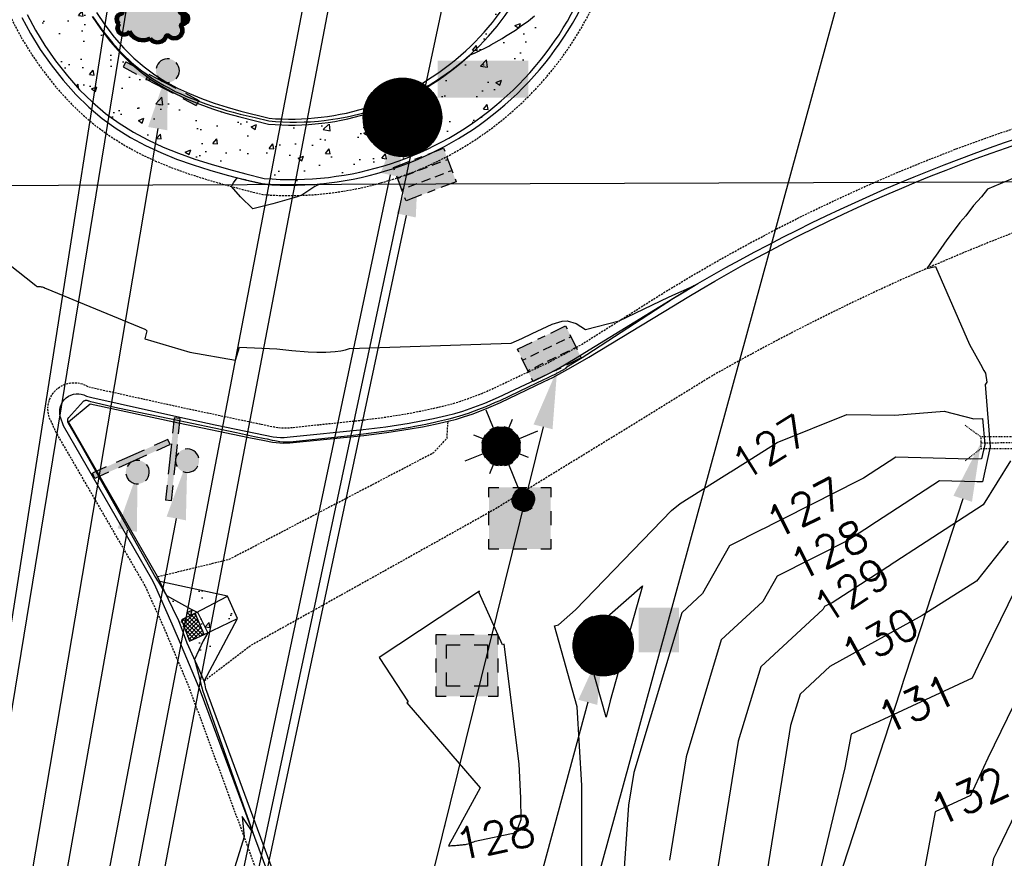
# Model space of a CAD drawing. Header units: feet. Extents: x 351431 to 355879, y 310968 to 329728.
# Tile 118 of 254: x 353177 to 353302, y 321549 to 321656. Entities that reach past the tile are written whole.
import ezdxf

# ---------------------------------------------------------------- set-up
doc = ezdxf.new("R2010")
doc.units = ezdxf.units.FT
doc.header["$MEASUREMENT"] = 0
doc.linetypes.add('D10', pattern=[0.15, 0.1, -0.05])
doc.linetypes.add('D25', pattern=[0.375, 0.25, -0.125])
for name, color, linetype in [('EHYSC', 161, 'Continuous'), ('EHYSW-WARN', 161, 'Continuous'), ('ELTCH-EG1', 253, 'Continuous'), ('ELTCN-EG1', 251, 'Continuous'), ('ELUDC', 153, 'D10'), ('ELUEO', 153, 'OE'), ('ELYCB-BACK', 5, 'Continuous'), ('ELYCB-FL', 2, 'Continuous'), ('ELYCR', 2, 'Continuous'), ('ELYSC', 2, 'Continuous'), ('ELYSP', 1, 'D25'), ('ELYSW-BACK', 2, 'Continuous'), ('ELYSW-WARN', 161, 'Continuous'), ('ESFLJ', 5, 'Continuous'), ('ESFLP', 4, 'Continuous'), ('ESFS', 153, 'Continuous'), ('ESIO', 4, 'Continuous'), ('ESMask', 155, 'Continuous'), ('ESUD', 5, 'Continuous'), ('ESUD-CMP', 13, 'D10'), ('ETFS', 6, 'Continuous'), ('ETTC', 252, 'Continuous'), ('ETUD', 4, 'Continuous')]:
    doc.layers.add(name, color=color, linetype=linetype)
doc.styles.add('L80', font='simplex', dxfattribs={"height": 4})
doc.styles.add('ROMANSM', font='romansm.shx')
doc.linetypes.add('OE', pattern='A,0.25,-0.07,0.07,-0.07,0.07,-0.07,0.07,-0.07,0.25,-0.06,["OE",ROMANSM,S=0.08,R=0,X=-0.02,Y=-0.04],-0.175', length=1.225)

# ---------------------------------------------------------------- blocks, each defined once
blk = doc.blocks.new('ESUFJBOX1')
for points in [[(-0.0787, 0.0535), (-0.0787, 0.0787), (-0.0535, 0.0787)], [(-0.0178, 0.0787), (0.0178, 0.0787)], [(0.0535, 0.0787), (0.0787, 0.0787), (0.0787, 0.0535)], [(-0.0787, -0.0178), (-0.0787, 0.0178)], [(0.0787, 0.0178), (0.0787, -0.0178)], [(-0.0787, -0.0787), (-0.0787, -0.0535)], [(0.0787, -0.0535), (0.0787, -0.0787), (0.0535, -0.0787)], [(-0.0535, -0.0787), (-0.0787, -0.0787)], [(0.0178, -0.0787), (-0.0178, -0.0787)]]:
    blk.add_lwpolyline(points)
at = {"layer": 'ESMask'}
blk.add_solid([(-0.0787, -0.0787), (-0.0787, 0.0787), (0.0787, -0.0787), (0.0787, 0.0787)], dxfattribs=at)
blk = doc.blocks.new('ESUFJBOX2')
for points in [[(-0.0787, 0.0535), (-0.0787, 0.0787), (-0.0535, 0.0787)], [(-0.0178, 0.0787), (0.0178, 0.0787)], [(0.0535, 0.0787), (0.0787, 0.0787), (0.0787, 0.0535)], [(-0.0525, 0.0178), (-0.0525, 0.0525), (-0.0178, 0.0525)], [(0.0178, 0.0525), (0.0525, 0.0525), (0.0525, 0.0178)], [(-0.0787, -0.0178), (-0.0787, 0.0178)], [(0.0787, 0.0178), (0.0787, -0.0178)], [(-0.0525, -0.0525), (-0.0525, -0.0178)], [(0.0525, -0.0178), (0.0525, -0.0525), (0.0178, -0.0525)], [(-0.0787, -0.0787), (-0.0787, -0.0535)], [(-0.0178, -0.0525), (-0.0525, -0.0525)], [(0.0787, -0.0535), (0.0787, -0.0787), (0.0535, -0.0787)], [(-0.0535, -0.0787), (-0.0787, -0.0787)], [(0.0178, -0.0787), (-0.0178, -0.0787)]]:
    blk.add_lwpolyline(points)
at = {"layer": 'ESMask'}
blk.add_solid([(-0.0787, -0.0787), (-0.0787, 0.0787), (0.0787, -0.0787), (0.0787, 0.0787)], dxfattribs=at)
blk = doc.blocks.new('ESIPUBSIGN')
at = {"layer": 'ESMask'}
h = blk.add_hatch(color=256, dxfattribs=at)
edge = h.paths.add_edge_path()
edge.add_arc((0, 0), 0.03, 90, 450)
for p, q in [((-0.03, 0.1047), (-0.0447, 0.1047)), ((-0.0447, 0.1047), (-0.0447, 0.066)), ((-0.03, 0.1047), (-0.03, 0.066)), ((-0.0447, 0.0381), (-0.0447, -0.0393)), ((-0.03, 0.0381), (-0.03, -0.0393)), ((-0.0447, -0.0672), (-0.0447, -0.1059)), ((-0.03, -0.0672), (-0.03, -0.1059)), ((-0.03, -0.1059), (-0.0447, -0.1059))]:
    blk.add_line(p, q)
for start, end in [(17.9702, 107.0495), (144.2314, 216.3563), (253.5383, 340.7883)]:
    blk.add_arc((0, 0), 0.03, start, end)
blk.add_solid([(-0.0447, -0.1059), (-0.03, -0.1059), (-0.0447, 0.1047), (-0.03, 0.1047)], dxfattribs=at)
blk = doc.blocks.new('ESIDTREE')
blk.add_lwpolyline([(-0.0825, 0.0208, -0.658219), (-0.0543, 0.049, -0.594626), (-0.0245, 0.0498, -0.704437), (0.0052, 0.0498, -0.885068), (0.0416, 0.0438, -0.916303), (0.0721, 0.0223, -1.027393), (0.0751, -0.0141, -0.880235), (0.0364, -0.0431, -0.569977), (-0.0089, -0.052, -0.370407), (-0.061, -0.0364, -0.824221), (-0.0922, -0.0097, -0.566054), (-0.0825, 0.0208, -0.480508)], format="xyb")
at = {"layer": 'ESMask', "const_width": 0.01}
blk.add_lwpolyline([(-0.0779, 0.0227, -0.792768), (-0.0511, 0.0413, -0.768721), (-0.0289, 0.0473, 0.639322), (-0.0198, 0.0481, -0.704437), (0.0005, 0.0481, 0.72706), (0.01, 0.0484, -0.885068), (0.0366, 0.044, 0.713475), (0.0454, 0.0406, -0.916303), (0.0678, 0.0248, 0.615666), (0.0727, 0.0173, -1.027393), (0.0748, -0.0091, 0.556873), (0.0707, -0.0166, -0.880235), (0.04, -0.0396, 0.556256), (0.0317, -0.0414, -0.62875), (-0.0075, -0.0457, -0.457201), (-0.0599, -0.0275, -1.148825), (-0.0854, -0.0089, -0.666281), (-0.0814, 0.0159, 0.45741)], format="xyb", close=True, dxfattribs=at)
at = {"layer": 'ESMask'}
for points in [[(-0.0187, 0.044), (-0.0158, 0.0532), (-0.0004, 0.0423), (-0.0009, 0.052)], [(0.0105, 0.0432), (0.0168, 0.0574), (0.0348, 0.0399), (0.0336, 0.0548)], [(-0.0825, 0.0208), (-0.0543, 0.049), (0.0721, 0.0223), (0.0416, 0.0438)], [(-0.079, 0.0326), (-0.0729, 0.0238), (-0.0638, 0.0466), (-0.0573, 0.0372)], [(0.0445, 0.0383), (0.0562, 0.0462), (0.0628, 0.0226), (0.0702, 0.0328)], [(-0.0825, 0.0208), (-0.0922, -0.0097), (0.0721, 0.0223), (0.0751, -0.0141)], [(0.0704, -0.0072), (0.085, -0.004), (0.0691, 0.0173), (0.0823, 0.0154)], [(-0.087, -0.0082), (-0.0836, -0.0336), (0.0749, -0.0108), (0.0649, -0.0431)], [(-0.0495, -0.0328), (-0.05, -0.0434), (0.0292, -0.0385), (0.018, -0.0545)]]:
    blk.add_solid(points, dxfattribs=at)
blk = doc.blocks.new('ESUFMALUM')
for p, q in [((0, -0.0295), (0, -0.0976)), ((-0.053, -0.0946), (-0.0354, -0.1123)), ((0.053, -0.0946), (0.0354, -0.1123)), ((-0.1, -0.1476), (-0.05, -0.1476)), ((0.05, -0.1476), (0.1, -0.1476)), ((-0.0354, -0.183), (-0.053, -0.2007)), ((0, -0.1976), (0, -0.2476)), ((0.0354, -0.183), (0.053, -0.2007))]:
    blk.add_line(p, q)
for centre, radius, start, end in [((0, 0), 0.0295, 63.6503, 116.3497), ((0, 0), 0.0295, 153.6503, 206.3497), ((0, 0), 0.0295, 333.6503, 26.3497), ((0, 0), 0.0295, 243.6503, 296.3497), ((0, -0.1476), 0.05, 76.7041, 103.2959), ((0, -0.1476), 0.05, 121.7041, 148.2959), ((0, -0.1476), 0.05, 31.7041, 58.2959), ((0, -0.1476), 0.05, 166.7041, 193.2959), ((0, -0.1476), 0.05, 346.7041, 13.2959), ((0, -0.1476), 0.05, 211.7041, 238.2959), ((0, -0.1476), 0.05, 301.7041, 328.2959), ((0, -0.1476), 0.05, 256.7041, 283.2959)]:
    blk.add_arc(centre, radius, start, end)
at = {"layer": 'ESMask'}
for points, const_width in [([(-0.0148, 0, 1), (0.0148, 0, 1)], 0.0295), ([(-0.025, -0.1476, 1), (0.025, -0.1476, 1)], 0.05)]:
    blk.add_lwpolyline(points, format="xyb", close=True, dxfattribs=dict(at, const_width=const_width))
blk = doc.blocks.new('ESUDCI')
for p, q in [((-0.0684, 0.0831), (-0.0684, 0.0912)), ((-0.0684, 0.0912), (-0.0263, 0.0912)), ((-0.0101, 0.0912), (0.0101, 0.0912)), ((0.0263, 0.0912), (0.0684, 0.0912)), ((0.0684, 0.0912), (0.0684, 0.0831)), ((-0.0684, 0.0243), (-0.0684, 0.0669)), ((-0.0595, 0.0602), (-0.0684, 0.0602)), ((-0.0231, 0.0602), (-0.0466, 0.0602)), ((0.0134, 0.0602), (-0.0101, 0.0602)), ((0.0499, 0.0602), (0.0263, 0.0602)), ((0.0684, 0.0602), (0.0628, 0.0602)), ((0.0684, 0.0669), (0.0684, 0.0243)), ((-0.0628, 0.0301), (-0.0684, 0.0301)), ((-0.0263, 0.0301), (-0.0499, 0.0301)), ((0.0101, 0.0301), (-0.0134, 0.0301)), ((0.0466, 0.0301), (0.0231, 0.0301)), ((0.0684, 0.0301), (0.0595, 0.0301)), ((-0.0684, 0), (-0.0684, 0.0081)), ((-0.0263, 0), (-0.0684, 0)), ((0.0101, 0), (-0.0101, 0)), ((0.0684, 0.0081), (0.0684, 0)), ((0.0684, 0), (0.0263, 0))]:
    blk.add_line(p, q)
at = {"layer": 'ESMask'}
blk.add_solid([(-0.0684, 0), (-0.0684, 0.0912), (0.0684, 0), (0.0684, 0.0912)], dxfattribs=at)
blk = doc.blocks.new('ESUMHOLE')
at = {"ltscale": 0.5}
for radius in [0.1, 0.057]:
    blk.add_circle((0, 0), radius, dxfattribs=at)
at = {"layer": 'ESMask', "const_width": 0.1}
blk.add_lwpolyline([(-0.05, 0, 1), (0.05, 0, 1)], format="xyb", close=True, dxfattribs=at)
at = {"layer": 'ESMask', "color": 155}
blk.add_solid([(0.0899, 0.0499), (0.0899, 0.1445), (0.3206, 0.0499), (0.3206, 0.1445)], dxfattribs=at)
blk = doc.blocks.new('ESUDFI')
for p, q in [((0.0005, 0.0379), (0.0133, 0.0508)), ((-0.0246, 0.0125), (-0.012, 0.0252)), ((0.0236, 0.0239), (0.0369, 0.0373)), ((-0.0118, -0.0119), (0.0118, 0.0119)), ((0.0379, 0.001), (0.0506, 0.0139)), ((-0.0506, -0.0139), (-0.0371, -0.0002)), ((-0.0369, -0.0373), (-0.0236, -0.0239)), ((0.0128, -0.0244), (0.0253, -0.0117)), ((-0.0133, -0.0508), (0.0002, -0.0371))]:
    blk.add_line(p, q)
for radius, start, end in [(0.0787, 110, 160), (0.0525, 332.8055, 117.8903), (0.0787, 20, 70), (0.0525, 152.8055, 297.8903), (0.0787, 200, 250), (0.0787, 290, 340)]:
    blk.add_arc((0, 0), radius, start, end)
at = {"layer": 'ESMask', "const_width": 0.0787}
blk.add_lwpolyline([(-0.0394, 0, 1), (0.0394, 0, 1)], format="xyb", close=True, dxfattribs=at)
at = {"layer": 'ESMask', "color": 155}
blk.add_solid([(0.0906, -0.0176), (0.0906, 0.0964), (0.1931, -0.0176), (0.1931, 0.0964)], dxfattribs=at)

msp = doc.modelspace()

# ---------------------------------------------------------------- hatches: boundary and pattern name
at = {"layer": 'EHYSC'}
h = msp.add_hatch(dxfattribs=at)
h.set_pattern_fill('AR-CONC', color=256, style=0)
h.set_pattern_definition([(50, (353173.8837, 321634.86), (7.1726, -0.62752), [0.75, -8.25]), (355, (353173.884, 321634.86), (-1.3875, 7.5219), [0.6, -6.6]), (100.4514, (353174.4814, 321634.808), (5.7851, 6.8944), [0.6374, -7.0114]), (46.184, (353173.884, 321636.86), (10.6724, -1.6552), [1.125, -12.375]), (96.636, (353174.773, 321636.722), (9.3466, 9.7412), [0.9561, -10.5171]), (351.184, (353173.884, 321636.86), (9.3466, 9.7412), [0.9, -9.9]), (21, (353174.8837, 321636.36), (5.96907, -4.0262), [0.75, -8.25]), (326, (353174.884, 321636.36), (2.43315, 7.2515), [0.6, -6.6]), (71.4514, (353175.381, 321636.025), (8.40223, 3.2253), [0.6374, -7.0114]), (37.5, (353173.8837, 321634.8603), (0.1216, 3.32894), [0, -6.52, 0, -6.7, 0, -6.625]), (7.5, (353173.8837, 321634.8603), (2.6307, 3.94412), [0, -3.82, 0, -6.37, 0, -2.525]), (327.5, (353171.6537, 321634.8603), (5.338224, -0.22555), [0, -2.5, 0, -7.8, 0, -10.35]), (317.5, (353170.6537, 321634.8603), (5.83186, 1.00105), [0, -3.25, 0, -5.18, 0, -7.35])])
h.paths.add_polyline_path([(353251.88, 321673.83), (353251.66, 321675.08), (353251.01, 321678.39), (353250.52, 321680.63), (353249.92, 321683.15), (353249.21, 321685.88), (353248.41, 321688.73), (353247.49, 321691.62), (353246.47, 321694.48), (353245.35, 321697.23), (353244.13, 321699.79), (353242.8, 321702.08), (353241.79, 321703.52), (353240.73, 321704.81), (353239.6, 321705.98), (353238.43, 321707.04), (353237.19, 321708), (353235.91, 321708.89), (353234.58, 321709.72), (353233.2, 321710.51), (353231.78, 321711.26), (353225.7, 321714.34), (353224.07, 321715.16), (353222.47, 321715.87), (353221.67, 321716.17), (353220.88, 321716.43), (353220.08, 321716.64), (353219.27, 321716.79), (353218.45, 321716.89), (353217.62, 321716.93), (353216.77, 321716.9), (353215.9, 321716.79), (353215, 321716.61), (353205.19, 321714.29), (353202.89, 321713.68), (353200.64, 321713.01), (353198.45, 321712.26), (353196.31, 321711.4), (353194.22, 321710.41), (353192.17, 321709.27), (353190.17, 321707.95), (353188.22, 321706.43), (353186.3, 321704.69), (353184.5, 321702.81), (353182.86, 321700.9), (353181.38, 321698.96), (353180.05, 321696.96), (353178.87, 321694.92), (353177.83, 321692.82), (353176.92, 321690.67), (353176.14, 321688.45), (353175.49, 321686.16), (353174.95, 321683.81), (353174.53, 321681.38), (353174.21, 321678.86), (353173.99, 321676.27), (353173.88, 321673.82), (353173.9, 321671.44), (353174.03, 321669.13), (353174.28, 321666.87), (353174.67, 321664.67), (353175.18, 321662.52), (353175.82, 321660.41), (353176.6, 321658.35), (353177.52, 321656.32), (353178.58, 321654.33), (353179.78, 321652.36), (353181.14, 321650.41), (353182.65, 321648.49), (353184.21, 321646.72), (353185.84, 321645.14), (353187.52, 321643.72), (353189.26, 321642.46), (353191.06, 321641.33), (353192.92, 321640.33), (353194.84, 321639.43), (353196.82, 321638.63), (353198.87, 321637.9), (353200.98, 321637.23), (353203.16, 321636.6), (353205.4, 321636.01), (353207.72, 321635.43), (353209.19, 321635.12), (353210.62, 321634.94), (353212.01, 321634.86), (353213.38, 321634.88), (353214.72, 321635), (353216.05, 321635.19), (353217.37, 321635.45), (353218.7, 321635.77), (353220.03, 321636.14), (353222.76, 321636.99), (353225.61, 321637.92), (353227.79, 321638.62), (353229.83, 321639.36), (353230.81, 321639.77), (353231.75, 321640.21), (353232.66, 321640.68), (353233.54, 321641.21), (353234.39, 321641.8), (353235.2, 321642.45), (353235.98, 321643.17), (353236.72, 321643.98), (353237.43, 321644.88), (353239.06, 321647.25), (353240.69, 321649.88), (353242.28, 321652.69), (353243.81, 321655.61), (353245.28, 321658.55), (353246.65, 321661.44), (353247.91, 321664.2), (353249.03, 321666.75), (353250.78, 321670.9), (353251.87, 321673.61)])
h.paths.add_polyline_path([(353244.76, 321674.24), (353244.57, 321675.28), (353244.01, 321678.04), (353243.59, 321679.91), (353243.08, 321682.01), (353242.48, 321684.28), (353241.79, 321686.66), (353241.02, 321689.07), (353240.16, 321691.46), (353239.22, 321693.75), (353238.19, 321695.89), (353237.09, 321697.8), (353236.27, 321698.96), (353235.41, 321700), (353234.49, 321700.94), (353233.54, 321701.79), (353232.53, 321702.57), (353231.49, 321703.28), (353230.41, 321703.94), (353229.29, 321704.57), (353226.94, 321705.77), (353223.2, 321707.64), (353221.89, 321708.3), (353220.61, 321708.87), (353219.98, 321709.11), (353219.34, 321709.32), (353218.7, 321709.49), (353218.06, 321709.62), (353217.4, 321709.7), (353216.73, 321709.73), (353216.05, 321709.71), (353215.36, 321709.62), (353214.64, 321709.48), (353206.72, 321707.62), (353204.86, 321707.14), (353203.04, 321706.6), (353201.27, 321706), (353199.54, 321705.31), (353197.85, 321704.51), (353196.2, 321703.59), (353194.6, 321702.52), (353193.03, 321701.29), (353191.49, 321699.87), (353189.99, 321698.29), (353188.62, 321696.67), (353187.38, 321695.03), (353186.26, 321693.35), (353185.27, 321691.63), (353184.4, 321689.86), (353183.63, 321688.05), (353182.97, 321686.19), (353182.42, 321684.27), (353181.96, 321682.29), (353181.59, 321680.25), (353181.31, 321678.14), (353181.11, 321675.95), (353181.02, 321673.92), (353181.02, 321671.94), (353181.12, 321670.02), (353181.32, 321668.15), (353181.63, 321666.32), (353182.04, 321664.53), (353182.57, 321662.77), (353183.2, 321661.06), (353183.95, 321659.37), (353184.82, 321657.7), (353185.81, 321656.06), (353186.92, 321654.43), (353188.16, 321652.82), (353189.4, 321651.39), (353190.7, 321650.11), (353192.04, 321648.97), (353193.43, 321647.95), (353194.88, 321647.04), (353196.37, 321646.23), (353197.91, 321645.51), (353199.51, 321644.87), (353201.16, 321644.29), (353202.86, 321643.75), (353204.61, 321643.26), (353208.28, 321642.34), (353209.49, 321642.09), (353210.67, 321641.94), (353211.82, 321641.88), (353212.94, 321641.9), (353214.04, 321642), (353215.14, 321642.16), (353216.23, 321642.38), (353217.31, 321642.64), (353219.52, 321643.29), (353223, 321644.43), (353224.85, 321645.05), (353226.6, 321645.69), (353227.43, 321646.04), (353228.24, 321646.41), (353229.01, 321646.82), (353229.76, 321647.27), (353230.49, 321647.77), (353231.18, 321648.33), (353231.85, 321648.95), (353232.49, 321649.64), (353233.1, 321650.4), (353234.42, 321652.33), (353235.74, 321654.47), (353237.03, 321656.77), (353238.27, 321659.15), (353239.45, 321661.55), (353240.56, 321663.91), (353241.57, 321666.16), (353243.24, 321670.09), (353244.73, 321673.85)], flags=16)
h = msp.add_hatch(dxfattribs=at)
h.set_pattern_fill('AR-CONC', color=256, style=0)
h.set_pattern_definition([(50, (353194.423, 321571.352), (7.1726, -0.6275), [0.75, -8.25]), (355, (353194.423, 321571.352), (-1.3875, 7.522), [0.6, -6.6]), (100.45, (353195.021, 321571.3), (5.785, 6.8944), [0.6374, -7.0114]), (46.184, (353194.423, 321573.352), (10.6724, -1.655), [1.125, -12.375]), (96.636, (353195.312, 321573.214), (9.347, 9.741), [0.956, -10.517]), (351.18, (353194.423, 321573.352), (9.347, 9.741), [0.9, -9.9]), (21, (353195.423, 321572.852), (5.969, -4.0262), [0.75, -8.25]), (326, (353195.423, 321572.852), (2.433, 7.2515), [0.6, -6.6]), (71.45, (353195.9204, 321572.5165), (8.4022, 3.2253), [0.6374, -7.0114]), (37.5, (353194.423, 321571.352), (0.1216, 3.32894), [0, -6.52, 0, -6.7, 0, -6.625]), (7.5, (353194.423, 321571.352), (2.6307, 3.9441), [0, -3.82, 0, -6.37, 0, -2.525]), (327.5, (353192.193, 321571.352), (5.33822, -0.22555), [0, -2.5, 0, -7.8, 0, -10.35]), (317.5, (353191.193, 321571.352), (5.8319, 1.001), [0, -3.25, 0, -5.18, 0, -7.35])])
h.paths.add_polyline_path([(353203.05, 321582.18), (353194.42, 321584.07), (353196.1, 321580.63), (353196.84, 321579.02), (353197.28, 321577.93), (353197.93, 321576.21), (353199.4, 321572.9), (353200.06, 321571.35), (353204.33, 321579.35)])
at = {"layer": 'EHYSW-WARN'}
h = msp.add_hatch(dxfattribs=at)
h.set_pattern_fill('ANSI37', color=256, scale=3, style=0)
h.paths.add_polyline_path([(353198.2, 321576.46), (353200.1, 321577.31), (353198.92, 321580.02), (353197.17, 321579.17)])

# ---------------------------------------------------------------- linework, layer by layer
at = {"layer": 'ELTCN-EG1', "flags": 128}
for points, elevation in [([(353185.89, 321656.01), (353186.97, 321654.48), (353187.09, 321654.33), (353188.23, 321652.9), (353188.41, 321652.7), (353189.48, 321651.5), (353189.72, 321651.27), (353190.79, 321650.25), (353191.09, 321650), (353192.14, 321649.13), (353192.5, 321648.88), (353193.54, 321648.14), (353193.96, 321647.88), (353194.98, 321647.26), (353195.48, 321647.01), (353196.48, 321646.48), (353197.04, 321646.23), (353198.02, 321645.79), (353198.65, 321645.55), (353199.61, 321645.17), (353200.31, 321644.94), (353201.25, 321644.61), (353202.02, 321644.38), (353202.94, 321644.1), (353203.78, 321643.88), (353204.68, 321643.63), (353206.56, 321643.17), (353208.31, 321642.75), (353209.16, 321642.69), (353210.07, 321642.62), (353210.99, 321642.6), (353211.84, 321642.59), (353212.82, 321642.62), (353213.61, 321642.65), (353214.65, 321642.74), (353215.37, 321642.8), (353216.47, 321642.96), (353217.12, 321643.05), (353218.28, 321643.27), (353218.86, 321643.39), (353220.06, 321643.69), (353220.58, 321643.82), (353221.82, 321644.21), (353222.28, 321644.35), (353223.56, 321644.82), (353223.95, 321644.96), (353225.25, 321645.52), (353225.58, 321645.66), (353226.91, 321646.32), (353227.17, 321646.45), (353228.52, 321647.21), (353228.73, 321647.33), (353230.08, 321648.18), (353230.23, 321648.28), (353231.58, 321649.24), (353231.68, 321649.31), (353233.03, 321650.38), (353233.08, 321650.42), (353233.12, 321650.46), (353233.9, 321651.14), (353234.6, 321651.44), (353234.68, 321651.48), (353236.33, 321652.29), (353236.6, 321652.45), (353238.04, 321653.26), (353238.49, 321653.56), (353239.73, 321654.33), (353240.35, 321654.79), (353241.38, 321655.52), (353242.16, 321656.16)], 128), ([(353212.54, 321633.28), (353211.81, 321633.04), (353208.83, 321632.18), (353206.28, 321631.53), (353204.72, 321633.1), (353203.55, 321634.4), (353203.83, 321634.88), (353204.3, 321635.52), (353205.32, 321635.28), (353205.38, 321635.26), (353207.67, 321634.75), (353207.87, 321634.73), (353209.83, 321634.61), (353209.97, 321634.61), (353212, 321634.58), (353212.07, 321634.59), (353214.16, 321634.67), (353214.88, 321634.74), (353214.19, 321634.38), (353212.54, 321633.28)], 127), ([(353255.91, 321583.51), (353251.79, 321568.84), (353251.28, 321566.76), (353248.2, 321577.73), (353249.69, 321578.01), (353255.91, 321583.51)], 126)]:
    msp.add_lwpolyline(points, dxfattribs=dict(at, elevation=elevation))
at = {"layer": 'ELUDC', "flags": 128}
msp.add_lwpolyline([(353299.04, 321601.73), (353515.49, 321603.21)], dxfattribs=at)
at = {"layer": 'ELUEO', "flags": 128}
msp.add_lwpolyline([(352398.38, 321634.12), (352577.87, 321634.48), (352757.82, 321635.49), (352938.56, 321635.62), (353121.36, 321634.35), (353325.77, 321635.08)], dxfattribs=at)
at = {"layer": 'ELYCB-BACK', "flags": 128}
for points in [[(353207.72, 321635.43, 0.422797), (353251.88, 321673.83, 0.711882)], [(353208.34, 321643.1, 0.423642), (353244.02, 321674.27, 0.715642)], [(353212.58, 321537.11), (353200.3, 321570.39), (353200.2, 321570.89), (353200.06, 321571.35), (353199.4, 321572.9), (353197.93, 321576.21), (353197.28, 321577.93), (353196.84, 321579.02), (353196.1, 321580.63), (353194.42, 321584.07), (353194.15, 321584.67), (353182.79, 321604.39), (353185.57, 321606.69), (353196.83, 321604.26), (353205.76, 321602.4), (353207.76, 321602.01), (353208.78, 321601.82), (353209.73, 321601.71), (353210.21, 321601.69), (353210.99, 321601.74), (353220.4, 321602.66), (353223.34, 321603.03), (353226.34, 321603.49), (353227.89, 321603.78), (353229.49, 321604.11), (353231.15, 321604.49), (353232.22, 321604.76), (353233.24, 321605.07), (353234.21, 321605.39), (353236.06, 321606.1), (353237.83, 321606.88), (353243.41, 321609.54), (353244.49, 321610.06), (353246.79, 321611.31), (353249.08, 321612.63), (353259.88, 321619.2, -0.075738), (353319.93, 321644.62)]]:
    msp.add_lwpolyline(points, format="xyb", dxfattribs=at)
for points in [[(353177.52, 321656.32), (353178.58, 321654.33), (353179.78, 321652.36), (353181.14, 321650.41), (353182.65, 321648.49), (353184.21, 321646.72), (353185.84, 321645.14), (353187.52, 321643.72), (353189.26, 321642.46), (353191.06, 321641.33), (353192.92, 321640.33), (353194.84, 321639.43), (353196.82, 321638.63), (353198.87, 321637.9), (353200.98, 321637.23), (353203.16, 321636.6), (353205.4, 321636.01), (353207.72, 321635.43)], [(353186.35, 321656.58), (353187.43, 321654.99), (353188.63, 321653.42), (353189.85, 321652.02), (353191.12, 321650.76), (353192.43, 321649.63), (353193.8, 321648.63), (353195.21, 321647.74), (353196.67, 321646.95), (353198.19, 321646.24), (353199.75, 321645.6), (353201.37, 321645.02), (353203.03, 321644.5), (353204.75, 321644.01), (353208.34, 321643.1)]]:
    msp.add_lwpolyline(points, dxfattribs=at)
at = {"layer": 'ELYCB-FL', "flags": 128}
for points in [[(353176.86, 321655.92), (353177.95, 321653.88), (353179.19, 321651.87), (353180.58, 321649.89), (353182.13, 321647.93), (353183.72, 321646.13), (353185.38, 321644.52), (353187.09, 321643.08), (353188.87, 321641.8), (353190.7, 321640.65), (353192.59, 321639.63), (353194.55, 321638.72), (353196.57, 321637.9), (353198.66, 321637.16), (353200.81, 321636.48), (353203.03, 321635.85), (353205.31, 321635.26), (353207.67, 321634.68, 0.420178), (353252.67, 321673.85, 0.70671)], [(353211.91, 321536.89), (353199.6, 321570.08), (353199.22, 321570.99), (353197.17, 321575.85), (353196.01, 321578.62), (353193.77, 321583.71), (353193.43, 321584.34), (353182.14, 321603.87), (353181.78, 321604.99, -0.679119), (353185.07, 321607.69), (353185.76, 321607.49), (353196.96, 321604.98), (353201.49, 321604), (353207.84, 321602.69), (353208.85, 321602.51), (353209.79, 321602.42), (353210.27, 321602.42), (353211.05, 321602.47), (353220.33, 321603.41), (353223.24, 321603.77), (353226.2, 321604.23), (353227.73, 321604.51), (353229.31, 321604.84), (353230.95, 321605.21), (353232.01, 321605.48), (353233.02, 321605.77), (353233.98, 321606.09), (353235.82, 321606.77), (353237.58, 321607.53), (353243.1, 321610.12), (353244.16, 321610.64), (353245.28, 321611.26), (353247.36, 321612.49), (353248.59, 321613.25), (353259.45, 321619.92, -0.073482), (353319.73, 321645.34)]]:
    msp.add_lwpolyline(points, format="xyb", dxfattribs=at)
at = {"layer": 'ELYCR', "flags": 128}
for points in [[(353198.92, 321580.02), (353203.05, 321582.18)], [(353200.1, 321577.31), (353204.33, 321579.35)]]:
    msp.add_lwpolyline(points, dxfattribs=at)
at = {"layer": 'ELYSC', "flags": 128}
msp.add_lwpolyline([(353200.06, 321571.35), (353204.33, 321579.35), (353203.05, 321582.18), (353194.42, 321584.07)], dxfattribs=at)
at = {"layer": 'ELYSP', "flags": 128}
for points in [[(353506.07, 320824.63), (353503.46, 320782.93), (353500.33, 320734.19), (353496.72, 320684.2), (353492.59, 320634.9), (353491.44, 320617.73), (353490.07, 320613.94), (353488.23, 320610.83), (353485.39, 320609.95), (353482.76, 320611.04), (353479.98, 320615.57), (353479.45, 320631.47), (353477.93, 320681.47), (353476.75, 320731.4), (353477.14, 320781.23), (353475.6, 320830.9), (353475.05, 320881.16), (353473.84, 320931.06), (353473.13, 320980.79), (353472.12, 321030.46), (353471.6, 321080.76), (353470.75, 321126.76), (353470.2, 321176.51), (353470.34, 321226.57), (353470.3, 321276.6), (353470.42, 321326.93), (353470.07, 321376.61), (353469.79, 321426.34), (353469.66, 321476.68), (353469.55, 321526.41), (353468.6, 321576.43), (353468.52, 321598.95), (353468.45, 321626.72), (353468.27, 321676.53), (353467.81, 321726.47), (353467.54, 321776.88), (353468.44, 321826.58), (353468.46, 321876.42), (353468.45, 321926.8), (353468.74, 321976.5), (353468.89, 322026.7), (353468.61, 322076.57), (353468.69, 322126.86), (353468.12, 322177.91), (353468.07, 322228.83), (353467.13, 322279.49), (353466.13, 322329.72), (353465.57, 322380.46), (353467.33, 322399.86), (353463.16, 322430.33), (353462.19, 322452.44), (353464.18, 322454.33), (353466.4, 322453.41), (353467.86, 322451.3), (353470.73, 322430.56), (353475.53, 322389.79), (353477.12, 322380.89), (353485.47, 322330.41), (353494.99, 322279.71), (353505.44, 322229.24), (353517.18, 322177.56), (353527.93, 322131.21), (353539.12, 322084.25), (353549.65, 322038.19), (353561.08, 321984.22), (353570.67, 321936.62), (353581.84, 321888.51), (353593.53, 321842.65), (353597.88, 321829.06), (353598.93, 321829.77), (353603.67, 321819.8), (353618.98, 321779.46), (353621.27, 321773.51), (353622.41, 321770.79), (353624.6, 321765.24), (353631, 321749.5, -0.81762), (353626.57, 321744.87, 0.225016), (353562.44, 321740.06), (353561.32, 321739.48), (353560.13, 321738.79), (353557.94, 321737.38), (353556.65, 321736.5), (353556.41, 321736.35, -0.055037), (353506.64, 321712.25), (353482.87, 321705.1, -0.057493), (353426.83, 321698.34), (353376.72, 321698.15), (353350.13, 321698.02, -0.107748), (353307.72, 321705.54), (353305.8, 321706.34), (353303.72, 321707.3), (353301.68, 321708.28), (353297.59, 321710.38), (353256.32, 321733.62, 0.086105), (353224.98, 321746.78), (353215.34, 321749.34, -0.76876), (353213.59, 321755.37), (353217.2, 321759.92), (353222.34, 321767.76), (353224.39, 321770.95), (353227.2, 321775.44), (353227.7, 321776.28), (353228.54, 321777.87), (353229.93, 321780.77), (353230.31, 321781.64), (353231.05, 321783.56), (353232.42, 321786.94), (353233.04, 321788.67), (353233.18, 321789.15), (353233.97, 321791.88), (353235.59, 321797.86), (353237.15, 321803.91), (353246.82, 321852.63), (353256.31, 321901.06), (353264.08, 321941.01), (353267.01, 321950.8), (353268.3, 321950.28), (353268.82, 321949.99), (353274.47, 321986.46), (353284.88, 322036.97), (353296.01, 322088.82), (353306.5, 322140.61), (353315.06, 322190.84), (353321.92, 322241.88), (353326.28, 322296.1), (353328.87, 322347.75), (353330.09, 322390.37), (353330.34, 322462.82), (353329.91, 322524.55), (353328.65, 322562.41), (353329.67, 322567.85), (353332.43, 322571.37), (353335.15, 322572.35), (353339.03, 322571.06), (353342.59, 322568.32), (353346.33, 322523.2), (353348.78, 322473.96), (353353.15, 322424.64), (353356.11, 322374.67), (353358.7, 322325.49), (353360.94, 322276.17), (353362.5, 322225.99), (353363.61, 322176.73), (353364.65, 322127.05), (353365.16, 322078.18), (353365.95, 322028.24), (353365.04, 321978.64), (353365.03, 321929.34), (353365.16, 321879.64), (353365.54, 321825.59), (353367.07, 321776.1), (353367.15, 321725.83), (353367.22, 321676.06), (353367.41, 321626.24), (353367.34, 321576.47), (353366.92, 321526.51), (353366.08, 321476.15), (353365.92, 321426.76), (353366.14, 321376.02), (353366.62, 321326.46), (353366.55, 321276.13), (353366.95, 321225.84), (353366.97, 321176.2), (353366.94, 321125.87), (353366.88, 321076.23), (353367.03, 321026.23), (353367.23, 320975.65), (353367.48, 320929.85), (353367.29, 320884.96), (353364.76, 320882.42), (353361.73, 320882.17), (353360.44, 320885.86), (353355.3, 320929.84), (353349.12, 320979.72), (353343.95, 321029.62), (353339.92, 321061.4), (353331.62, 321117.06), (353322.97, 321169.11), (353312.96, 321219.73), (353301.05, 321272.58), (353289.15, 321323.44), (353274.08, 321374.63), (353256.71, 321422.68), (353238.85, 321469.1), (353220.66, 321519.3), (353216.16, 321526.6, -0.085093), (353210.74, 321536.42), (353198.56, 321569.49), (353198.18, 321570.56), (353196.06, 321575.58), (353194.93, 321578.26), (353192.68, 321583.25), (353192.35, 321583.87), (353181.13, 321603.22), (353180.63, 321604.37, -0.788542), (353185.33, 321608.86), (353186.17, 321608.68), (353197.23, 321606.24), (353207.96, 321603.97), (353208.94, 321603.77), (353209.85, 321603.64), (353210.32, 321603.62), (353211.07, 321603.66), (353220.23, 321604.62), (353223.1, 321604.99), (353226.03, 321605.46), (353227.54, 321605.75), (353229.09, 321606.08), (353230.71, 321606.45), (353231.75, 321606.73), (353232.74, 321607.02), (353233.68, 321607.34), (353235.47, 321608.03), (353237.19, 321608.79), (353240.69, 321610.46), (353242.61, 321611.34), (353243.64, 321611.83), (353245.84, 321612.97), (353248.03, 321614.19), (353258.79, 321620.96, -0.075575), (353319.38, 321646.59), (353344.98, 321652.13, -0.021543), (353378.57, 321655.14), (353385.61, 321655.28), (353424.79, 321655.26), (353466.24, 321655.6), (353474.26, 321655.59), (353477.62, 321655.42), (353479.27, 321655.29), (353480.93, 321655.11), (353482.44, 321654.88), (353486.36, 321654.11), (353488.78, 321653.59), (353491.14, 321653.04), (353493.5, 321652.45), (353495.94, 321651.79), (353498.55, 321651.04), (353500.97, 321650.3), (353502.45, 321649.79), (353503.88, 321649.26), (353505.31, 321648.68), (353506.78, 321648.03), (353508.33, 321647.3), (353509.83, 321646.56), (353513.09, 321644.87), (353516.46, 321643.06), (353522.24, 321639.84), (353524.72, 321638.42), (353557.73, 321617.72, 0.125973), (353589.54, 321606.37), (353590.74, 321606.15, -0.61117), (353594.14, 321598.29), (353583.39, 321580.29), (353580.64, 321575.1), (353580.1, 321574.02), (353579.32, 321572.33), (353577.96, 321569.33), (353577.26, 321567.63), (353576.92, 321566.68), (353575.82, 321563.48), (353574.52, 321559.54), (353573.92, 321557.57), (353573.34, 321555.5), (353572.77, 321553.27), (353572.5, 321552.11), (353571.98, 321549.55), (353571.5, 321546.87), (353570.76, 321542.2), (353570.47, 321540.19), (353569.57, 321532.63), (353564, 321484.74), (353558.21, 321435.29), (353555.42, 321411.56), (353552.45, 321401.62), (353551.17, 321402.26), (353550.58, 321402.5), (353548.63, 321384.55), (353543.21, 321334.67), (353537.78, 321284.94), (353532.06, 321233.97), (353527.37, 321182.77), (353524.09, 321132.73), (353520.99, 321082.39), (353518.21, 321030.45), (353515.38, 320980.99), (353512.3, 320929.94), (353509.4, 320880.56), (353506.02, 320824.87)], [(353474.72, 321637.93), (353424.09, 321637.87), (353385.28, 321637.69), (353346.2, 321637.36), (353322.89, 321635.41, 0.053903), (353264.74, 321610.23), (353254.76, 321604.07), (353236.86, 321593.11), (353206.03, 321575.89), (353200.06, 321571.35)]]:
    msp.add_lwpolyline(points, format="xyb", dxfattribs=at)
msp.add_lwpolyline([(353184.79, 321706.09), (353182.9, 321704.14), (353181.19, 321702.15), (353179.64, 321700.12), (353178.25, 321698.03), (353177.02, 321695.9), (353175.93, 321693.71), (353174.98, 321691.45), (353174.18, 321689.13), (353173.5, 321686.75), (353172.94, 321684.28), (353172.5, 321681.74), (353172.17, 321679.11), (353171.95, 321676.4), (353171.85, 321673.82), (353171.87, 321671.32), (353172.01, 321668.88), (353172.28, 321666.51), (353172.69, 321664.19), (353173.23, 321661.93), (353173.91, 321659.72), (353174.73, 321657.54), (353175.7, 321655.41), (353176.82, 321653.31), (353178.09, 321651.24), (353179.52, 321649.2), (353181.11, 321647.17), (353182.77, 321645.31), (353184.48, 321643.64), (353186.25, 321642.14), (353188.09, 321640.81), (353189.99, 321639.62), (353191.95, 321638.55), (353193.98, 321637.6), (353196.07, 321636.75), (353198.23, 321635.98), (353200.46, 321635.27), (353202.76, 321634.61), (353205.13, 321633.98), (353207.57, 321633.37, 0.418889), (353253.94, 321673.72, 0.713073)], format="xyb", close=True, dxfattribs=at)
msp.add_lwpolyline([(353194.15, 321584.67), (353203.26, 321586.88), (353229.33, 321600.49), (353231.02, 321602.3), (353231.15, 321604.49)], dxfattribs=at)
at = {"layer": 'ELYSW-BACK', "flags": 128}
msp.add_lwpolyline([(353208.28, 321642.34, 0.423636), (353244.76, 321674.24, 0.712207)], format="xyb", dxfattribs=at)
msp.add_lwpolyline([(353185.81, 321656.06), (353186.92, 321654.43), (353188.16, 321652.82), (353189.4, 321651.39), (353190.7, 321650.11), (353192.04, 321648.97), (353193.43, 321647.95), (353194.88, 321647.04), (353196.37, 321646.23), (353197.91, 321645.51), (353199.51, 321644.87), (353201.16, 321644.29), (353202.86, 321643.75), (353204.61, 321643.26), (353208.28, 321642.34)], dxfattribs=at)
at = {"layer": 'ELYSW-WARN', "flags": 128}
msp.add_lwpolyline([(353198.2, 321576.46), (353200.1, 321577.31), (353198.92, 321580.02), (353197.17, 321579.17)], close=True, dxfattribs=at)
at = {"layer": 'ESUD-CMP', "flags": 128}
for points in [[(353297.03, 321603.96), (353299.04, 321602.48)], [(353515.48, 321603.96), (353299.04, 321602.48), (353299.05, 321600.98), (353515.5, 321602.46), (353515.48, 321603.96)], [(353297.06, 321599.46), (353299.05, 321600.98)]]:
    msp.add_lwpolyline(points, dxfattribs=at)
at = {"layer": 'ETFS', "linetype": 'ByBlock', "lineweight": -2}
for points in [[(353223.3, 321696.11), (353133.9, 321226.71)], [(353195.46, 321689.49), (353134.07, 321314.26)], [(353188.3, 321660.78), (353134.07, 321314.26)], [(353194.17, 321641.77), (353137.21, 321305.47)], [(353196.52, 321592.08), (353130.69, 321247.43)], [(353190.28, 321590.6), (353134.35, 321275.29)]]:
    msp.add_lwpolyline(points, dxfattribs=at)
at = {"layer": 'ETFS'}
for points in [[(353192.94, 321641.98), (353195.42, 321649.17), (353195.4, 321641.56)], [(353195.29, 321592.32), (353197.93, 321599.45), (353197.75, 321591.85)], [(353189.05, 321590.82), (353191.59, 321597.99), (353191.51, 321590.38)]]:
    msp.add_solid(points, dxfattribs=at)
at = {"layer": 'ETUD', "linetype": 'ByBlock', "lineweight": -2}
for points in [[(353222.37, 321708.2), (353131.99, 321235.92)], [(353223.79, 321635.87), (353127.48, 321180.34)], [(353225.82, 321630.71), (353123.07, 321147.79)]]:
    msp.add_lwpolyline(points, dxfattribs=at)
at = {"layer": 'ETUD'}
for points in [[(353222.57, 321636.13), (353225.34, 321643.21), (353225.02, 321635.61)], [(353224.59, 321630.97), (353227.38, 321638.05), (353227.04, 321630.45)], [(353242.04, 321604.06), (353245.05, 321611.04), (353244.46, 321603.46)], [(353295.53, 321594.98), (353299.04, 321601.73), (353297.9, 321594.21)], [(353247.75, 321568.98), (353250.92, 321575.89), (353250.16, 321568.32)]]:
    msp.add_solid(points, dxfattribs=at)

# ---------------------------------------------------------------- block references
at = {"layer": 'ESFLJ', "xscale": 50, "yscale": 50, "zscale": 50}
for name, p in [('ESUFJBOX1', (353240.29, 321592.11)), ('ESUFJBOX2', (353233.57, 321573.34))]:
    msp.add_blockref(name, p, dxfattribs=at)
at = {"layer": 'ESFLP', "xscale": 50.00000000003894, "yscale": 50.00000000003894, "zscale": 50.00000000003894, "rotation": 202.551526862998}
msp.add_blockref('ESUFMALUM', (353240.75, 321594.47), dxfattribs=at)
at = {"layer": 'ESFS'}
for p, xscale, yscale, zscale, rotation in [((353195.42, 321649.17), 49.99999999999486, 49.99999999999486, 49.99999999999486, 62.2157107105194), ((353197.93, 321599.45), 49.9999999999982, 49.9999999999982, 49.9999999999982, 353.989907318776), ((353191.59, 321597.99), 50.00000000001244, 50.00000000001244, 50.00000000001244, 294.1305007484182)]:
    msp.add_blockref('ESIPUBSIGN', p, dxfattribs=dict(at, xscale=xscale, yscale=yscale, zscale=zscale, rotation=rotation))
at = {"layer": 'ESIO', "xscale": 50, "yscale": 50, "zscale": 50}
msp.add_blockref('ESIDTREE', (353193.59, 321655.59), dxfattribs=at)
at = {"layer": 'ESUD', "xscale": 50, "yscale": 50, "zscale": 50}
for name, p in [('ESUMHOLE', (353225.34, 321643.21)), ('ESUDFI', (353250.92, 321575.89))]:
    msp.add_blockref(name, p, dxfattribs=at)
at = {"layer": 'ESUD'}
for p, xscale, yscale, zscale, rotation in [((353227.38, 321638.05), 49.99999999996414, 49.99999999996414, 49.99999999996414, 200.7385590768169), ((353245.05, 321611.04), 49.99999999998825, 49.99999999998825, 49.99999999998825, 25.96955163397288)]:
    msp.add_blockref('ESUDCI', p, dxfattribs=dict(at, xscale=xscale, yscale=yscale, zscale=zscale, rotation=rotation))

# ---------------------------------------------------------------- next in the draw order: texts
at = {"layer": 'ETTC', "char_height": 4, "attachment_point": 5, "style": 'L80', "bg_fill": 3, "box_fill_scale": 1.2, "bg_fill_color": 256}
for s, insert, rotation, bg_fill_transparency in [('{127}', (353276.57, 321593.43, 127), 26.744, 1142), ('{131}', (353290.82, 321568.42, 131), 24.8259, 1167), ('{132}', (353297.51, 321556.67, 132), 24.8259, 1172), ('{128}', (353237.14, 321551.47, 128), 11.8768, 1317)]:
    msp.add_mtext(s, dxfattribs=dict(at, insert=insert, rotation=rotation, bg_fill_transparency=bg_fill_transparency))

# ---------------------------------------------------------------- next in the draw order: linework, layer by layer
at = {"layer": 'ELTCN-EG1', "flags": 128}
for points, elevation in [([(353175.14, 321624.56), (353178.63, 321621.79), (353178.77, 321621.65), (353178.87, 321621.66), (353178.97, 321621.66), (353179.08, 321621.66), (353179.19, 321621.64), (353179.31, 321621.62), (353179.43, 321621.59), (353179.56, 321621.55), (353179.68, 321621.51), (353179.81, 321621.45), (353179.94, 321621.38), (353192.53, 321616.21), (353192.61, 321616.15), (353192.69, 321616.08), (353192.76, 321616), (353192.51, 321614.96), (353198.26, 321613.28), (353204.07, 321612.24), (353204.57, 321613.92), (353209.34, 321613.71), (353211.23, 321613.5), (353213.32, 321613.34), (353214.44, 321613.3), (353215.59, 321613.3), (353216.76, 321613.36), (353217.47, 321613.45), (353218.08, 321613.58), (353218.61, 321613.76), (353239.18, 321614.43), (353240.55, 321615.01), (353241.88, 321615.66), (353244.42, 321616.85), (353245.7, 321617.24), (353246.31, 321617.28), (353247.48, 321616.93), (353248.68, 321616.15), (353252.93, 321617.27), (353259.23, 321620.27), (353259.72, 321620.49), (353260.93, 321621.04), (353261.16, 321621.15), (353262.56, 321621.77), (353261.09, 321620.88), (353261.05, 321620.85), (353259.57, 321619.93), (353259.48, 321619.88), (353258.42, 321619.19), (353248.82, 321612.96), (353248.22, 321612.56), (353247.06, 321611.85), (353246.15, 321611.29), (353246.14, 321611.21), (353244.68, 321610.39), (353244.36, 321610.28), (353243.68, 321609.94), (353243.3, 321609.75), (353241.36, 321608.83), (353237.75, 321607.09), (353237.17, 321606.85), (353235.98, 321606.32), (353235.38, 321606.1), (353234.14, 321605.62), (353233.82, 321605.52), (353233.17, 321605.3), (353232.48, 321605.09), (353232.15, 321604.99), (353231.42, 321604.8), (353231.09, 321604.71), (353229.93, 321604.44), (353229.44, 321604.33), (353228.3, 321604.08), (353227.85, 321603.99), (353226.72, 321603.77), (353226.31, 321603.69), (353224.01, 321603.31), (353223.32, 321603.2), (353222.67, 321603.11), (353220.39, 321602.81), (353218.71, 321602.63), (353211, 321601.83), (353210.9, 321601.83), (353210.22, 321601.81), (353210.14, 321601.81), (353209.74, 321601.86), (353209.07, 321602), (353208.8, 321602.03), (353208.13, 321602.18), (353207.79, 321602.25), (353206.51, 321602.51), (353204.2, 321602.99), (353198.5, 321604.17), (353196.88, 321604.52), (353189.08, 321606.16), (353185.63, 321606.93), (353185.41, 321607.02), (353185.35, 321607.04), (353185.29, 321607.07), (353185.24, 321607.09), (353185.18, 321607.1), (353185.12, 321607.11), (353185.06, 321607.11), (353184.99, 321607.11), (353184.93, 321607.1), (353184.87, 321607.09), (353184.82, 321607.07), (353184.76, 321607.05), (353184.7, 321607.03), (353182.81, 321604.93), (353182.79, 321604.91), (353182.76, 321604.9), (353182.74, 321604.88), (353182.72, 321604.85), (353182.7, 321604.81), (353182.69, 321604.78), (353182.68, 321604.75), (353182.67, 321604.72), (353182.66, 321604.69), (353182.66, 321604.66), (353182.65, 321604.63), (353182.65, 321604.6), (353182.65, 321604.58), (353182.65, 321604.55), (353182.66, 321604.53), (353182.66, 321604.5), (353182.67, 321604.48), (353182.68, 321604.46), (353182.72, 321604.33), (353184.35, 321601.46), (353193.86, 321584.54), (353194.15, 321584.14), (353194.25, 321583.97), (353195.29, 321582.28), (353198.32, 321580.56), (353199.17, 321580.15), (353199.3, 321579.97), (353200.54, 321577.52), (353199.97, 321576.48), (353198.85, 321574.11), (353199.34, 321572.25), (353199.62, 321571.16), (353199.66, 321570.95), (353199.83, 321570.39), (353199.86, 321570.2), (353206.28, 321552.06), (353204.9, 321554.09), (353205.18, 321551.52), (353202.76, 321543.71)], 127), ([(353240.19, 321560.82), (353238.3, 321576.06), (353238.08, 321575.98), (353235.12, 321582.6), (353235.15, 321582.81), (353222.36, 321574.38), (353226.06, 321568.71), (353225.92, 321568.57), (353235.25, 321557.77), (353231.22, 321550.35), (353231.41, 321550.37), (353231.59, 321550.38), (353231.76, 321550.39), (353231.93, 321550.41), (353232.09, 321550.42), (353232.25, 321550.43), (353232.41, 321550.44), (353232.56, 321550.46), (353232.71, 321550.47), (353232.85, 321550.48), (353232.99, 321550.5), (353233.13, 321550.51), (353233.26, 321550.52), (353233.39, 321550.53), (353233.52, 321550.55), (353233.72, 321550.62), (353233.91, 321550.69), (353234.09, 321550.75), (353234.26, 321550.82), (353234.43, 321550.88), (353234.59, 321550.94), (353239.82, 321552.04), (353240.45, 321553.72), (353240.44, 321556.43), (353240.19, 321560.82)], 128), ([(353303.5, 321554.6), (353301.14, 321549.76), (353300.66, 321548.73), (353299.9, 321544.98), (353299.95, 321544.36), (353294.16, 321517.81), (353299.92, 321485.61), (353299.85, 321484.59), (353299.65, 321478.2), (353297.64, 321469.35), (353294.82, 321468.01), (353301.34, 321445.99), (353308.88, 321446.1)], 133)]:
    msp.add_lwpolyline(points, dxfattribs=dict(at, elevation=elevation))
at = {"layer": 'ETFS', "linetype": 'ByBlock', "lineweight": -2}
msp.add_lwpolyline([(353235.44, 321681.07), (353124.25, 321159.08)], dxfattribs=at)
at = {"layer": 'ETUD', "linetype": 'ByBlock', "lineweight": -2}
for points in [[(353243.25, 321603.76), (353123.63, 321120.07)], [(353248.96, 321568.65), (353125.9, 321113.65)]]:
    msp.add_lwpolyline(points, dxfattribs=at)

# ---------------------------------------------------------------- next in the draw order: texts
at = {"layer": 'ETTC', "char_height": 4, "attachment_point": 5, "style": 'L80', "bg_fill": 3, "box_fill_scale": 1.2, "bg_fill_color": 256}
for s, insert, rotation, bg_fill_transparency in [('{127}', (353272.16, 321601.17, 127), 32.0654, 1147), ('{128}', (353279.64, 321588.05, 128), 26.744, 1152)]:
    msp.add_mtext(s, dxfattribs=dict(at, insert=insert, rotation=rotation, bg_fill_transparency=bg_fill_transparency))

# ---------------------------------------------------------------- next in the draw order: texts
at = {"layer": 'ETTC', "insert": (353282.55, 321582.94, 129), "char_height": 4, "attachment_point": 5, "rotation": 32.9397, "style": 'L80', "bg_fill": 3, "box_fill_scale": 1.2, "bg_fill_color": 256, "bg_fill_transparency": 1157}
msp.add_mtext('{129}', dxfattribs=at)

# ---------------------------------------------------------------- next in the draw order: texts
at = {"layer": 'ETTC', "insert": (353286.1, 321576.7, 130), "char_height": 4, "attachment_point": 5, "rotation": 28.9957, "style": 'L80', "bg_fill": 3, "box_fill_scale": 1.2, "bg_fill_color": 256, "bg_fill_transparency": 1162}
msp.add_mtext('{130}', dxfattribs=at)

# ---------------------------------------------------------------- next in the draw order: linework, layer by layer
at = {"layer": 'ELTCH-EG1', "elevation": 130, "flags": 128}
msp.add_lwpolyline([(353302.5, 321589.21), (353298.49, 321584.11), (353291.55, 321579.72), (353279.78, 321573.2), (353276.01, 321569.71), (353274.8, 321565.68), (353269.77, 321534.48), (353269.22, 321526.35), (353269.28, 321505.91), (353269.81, 321475.37), (353272.73, 321438.54)], dxfattribs=at)
at = {"layer": 'ELTCN-EG1', "flags": 128}
for points, elevation in [([(353304.74, 321636.08), (353299.89, 321634.05), (353299.11, 321633.06), (353298.1, 321631.97), (353297.1, 321630.64), (353296.36, 321629.82), (353295.14, 321628.13), (353294.69, 321627.6), (353293.24, 321625.52), (353293.07, 321625.32), (353292.15, 321623.96), (353293.25, 321624.21), (353297.58, 321614.24), (353298.99, 321611.73), (353299.41, 321610.96), (353299.62, 321610.59), (353299.78, 321609.47), (353299.62, 321609.2), (353299.6, 321609.14), (353300.21, 321601.23), (353299.23, 321596.76), (353298.52, 321596.74), (353293.78, 321596.86), (353282.07, 321589.27), (353273.07, 321584.73), (353271.25, 321581.51), (353265.96, 321576.61), (353261.47, 321561.7), (353259.35, 321548.53)], 128), ([(353248.25, 321532.71), (353248.18, 321558.05), (353247.62, 321568.09), (353244.72, 321578.42), (353245.24, 321578.52), (353247.39, 321580.42), (353259.62, 321593.1), (353260.71, 321594), (353273.07, 321601.75), (353281.95, 321605.32), (353288.07, 321605.25), (353294.34, 321605.77), (353298.14, 321604.8), (353299.26, 321604.83), (353299.52, 321601.52), (353299.12, 321599.7), (353297.7, 321599.66), (353288.21, 321599.89), (353284.06, 321597.2), (353267.02, 321588.61), (353263.58, 321582.51), (353260.94, 321580.06), (353254.8, 321559.71), (353254.14, 321555.56), (353252.16, 321526.6)], 127), ([(353302.79, 321599.45), (353299.34, 321593.82), (353280.08, 321581.34), (353279.11, 321580.86), (353278.92, 321580.51), (353270.99, 321573.16), (353268.13, 321563.69), (353264.56, 321541.51), (353263.53, 321526.43), (353263.66, 321488.52), (353263.92, 321473.56), (353265.34, 321455.52)], 129), ([(353313.84, 321590.14), (353299.91, 321561.55), (353297.7, 321556.76), (353293.21, 321554.68), (353291.95, 321547.84), (353288.63, 321520.35), (353288.26, 321518.39), (353287.87, 321517.58), (353285.86, 321489.78), (353282.56, 321478.96), (353281.82, 321478.61), (353295.13, 321433.64), (353297.63, 321433.68), (353295.2, 321430.12), (353295.05, 321429.18), (353289.01, 321412.01), (353295.36, 321384.47), (353298.24, 321357.74), (353302.76, 321324.04)], 132), ([(353303.4, 321583), (353298.69, 321573.34), (353297.94, 321571.72), (353282.51, 321564.58), (353281.72, 321560.29), (353277.4, 321542.43), (353274.98, 321527.45), (353274.9, 321526.27), (353274.91, 321523.3), (353275.71, 321477.17), (353278.56, 321441.14)], 131)]:
    msp.add_lwpolyline(points, dxfattribs=dict(at, elevation=elevation))
at = {"layer": 'ETFS', "linetype": 'ByBlock', "lineweight": -2}
msp.add_lwpolyline([(353284.87, 321672.95), (353126.85, 321095.78)], dxfattribs=at)
at = {"layer": 'ETUD', "linetype": 'ByBlock', "lineweight": -2}
msp.add_lwpolyline([(353296.72, 321594.6), (353128.78, 321079.87)], dxfattribs=at)

doc.saveas('drawing.dxf')
